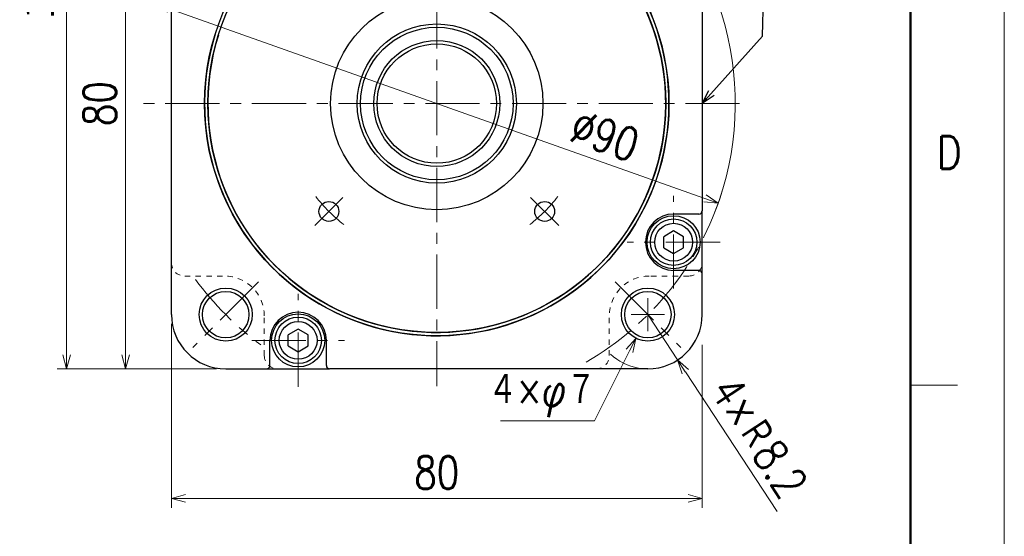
# Model space of a CAD drawing. Header units: millimetres. Extents: x 0 to 594, y 0 to 420.
# Tile 81 of 112: x 446 to 594, y 117 to 194. Entities that reach past the tile are written whole.
import ezdxf

# ---------------------------------------------------------------- set-up
doc = ezdxf.new("R2010")
doc.units = ezdxf.units.MM
doc.header["$LTSCALE"] = 0.257233
doc.linetypes.add('CENTER', pattern=[50.8, 31.75, -6.35, 6.35, -6.35])
doc.linetypes.add('DOTSX', pattern=[6.35, 3.175, -3.175])
doc.layers.add('NoLayerName_001', color=7, linetype='Continuous')
doc.styles.get("Standard").update_dxf_attribs({"font": 'txt', "bigfont": 'extfont2'})
doc.dimstyles.get("Standard").update_dxf_attribs({"dimtxt": 2.5, "dimasz": 2.5, "dimexe": 1, "dimexo": 1, "dimtad": 1, "dimdec": 3, "dimzin": 0, "dimdsep": 46, "dimtxsty": 'Standard', "dimcen": 2.5, "dimadec": 3, "dimazin": 0, "dimtfac": 0.75, "dimtdec": 3, "dimtmove": 0, "dimatfit": 3, "dimfxl": 1, "dimarcsym": 0})

# ---------------------------------------------------------------- blocks, each defined once
blk = doc.blocks.new('_OPEN30')
at = {"color": 0, "linetype": 'ByBlock', "lineweight": -2}
for p, q in [((-1, 0.267949), (0, 0)), ((0, 0), (-1, -0.267949)), ((0, 0), (-1, 0))]:
    blk.add_line(p, q, dxfattribs=at)
blk = doc.blocks.new('*D22')
at = {"layer": 'Defpoints', "color": 0}
for p in [(466.01, 196.79), (550.85, 166.76)]:
    blk.add_point(p, dxfattribs=at)
at = {"layer": 'NoLayerName_001', "color": 0, "linetype": 'Continuous', "lineweight": 13}
blk.add_line((548.85, 167.46), (468.01, 196.08), dxfattribs=at)
blk.add_arc((508.43, 181.77), 45, 338.708, 124.2776, dxfattribs=at)
at = {"layer": 'NoLayerName_001', "color": 0, "lineweight": 13, "xscale": 2.1213, "yscale": 2.1213, "zscale": 2.1213}
for p, rotation in [((466.01, 196.79), 160.5086905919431), ((550.85, 166.76), 340.5086905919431)]:
    blk.add_blockref('_OPEN30', p, dxfattribs=dict(at, rotation=rotation))
at = {"layer": 'NoLayerName_001', "color": 0, "lineweight": 13, "insert": (533.77, 176.93), "char_height": 4.9497, "attachment_point": 5, "rotation": 340.5087}
blk.add_mtext('\\W0.8000;%%c90', dxfattribs=at)
blk = doc.blocks.new('*D39')
at = {"layer": 'Defpoints', "color": 0}
for p in [(476.63, 221.77), (461.52, 141.77), (476.63, 141.77)]:
    blk.add_point(p, dxfattribs=at)
at = {"layer": 'NoLayerName_001', "color": 0, "linetype": 'Continuous', "lineweight": 13}
for p, q in [((475.22, 221.77), (460.11, 221.77)), ((461.52, 219.65), (461.52, 143.89)), ((475.22, 141.77), (460.11, 141.77))]:
    blk.add_line(p, q, dxfattribs=at)
at = {"layer": 'NoLayerName_001', "color": 0, "lineweight": 13, "xscale": 2.121322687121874, "yscale": 2.121322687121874, "zscale": 2.121322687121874}
for p, rotation in [((461.52, 221.77), 90), ((461.52, 141.77), 270)]:
    blk.add_blockref('_OPEN30', p, dxfattribs=dict(at, rotation=rotation))
at = {"layer": 'NoLayerName_001', "color": 0, "lineweight": 13, "insert": (457.63, 181.77), "char_height": 4.9498, "attachment_point": 5, "rotation": 90}
blk.add_mtext('\\W0.8000;80', dxfattribs=at)
blk = doc.blocks.new('*D46')
at = {"layer": 'Defpoints', "color": 0}
for p in [(542.05, 153.52), (538.45, 146.38)]:
    blk.add_point(p, dxfattribs=at)
at = {"layer": 'NoLayerName_001', "color": 0, "linetype": 'Continuous', "lineweight": 13}
for p, q in [((540.25, 147.45), (540.25, 152.45)), ((537.75, 149.95), (542.75, 149.95)), ((532.18, 133.93), (537.5, 144.48)), ((518.04, 133.93), (532.18, 133.93))]:
    blk.add_line(p, q, dxfattribs=at)
at = {"layer": 'NoLayerName_001', "color": 0, "lineweight": 13, "xscale": 2.121340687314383, "yscale": 2.121340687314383, "zscale": 2.121340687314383, "rotation": 63.2459639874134}
blk.add_blockref('_OPEN30', (538.45, 146.38), dxfattribs=at)
at = {"layer": 'NoLayerName_001', "color": 0, "lineweight": 13, "insert": (524.26, 137.82), "char_height": 4.9498, "attachment_point": 5}
blk.add_mtext('\\W0.8000;４×φ７', dxfattribs=at)
blk = doc.blocks.new('_NONE')
blk = doc.blocks.new('*D47')
at = {"layer": 'Defpoints', "color": 0}
for p in [(468.43, 149.97), (548.43, 146.81), (468.43, 122.26)]:
    blk.add_point(p, dxfattribs=at)
at = {"layer": 'NoLayerName_001', "color": 0, "linetype": 'Continuous', "lineweight": 13}
for p, q in [((468.43, 148.56), (468.43, 120.85)), ((548.43, 145.4), (548.43, 120.85)), ((546.31, 122.26), (470.55, 122.26))]:
    blk.add_line(p, q, dxfattribs=at)
at = {"layer": 'NoLayerName_001', "color": 0, "lineweight": 13, "xscale": 2.121340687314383, "yscale": 2.121340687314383, "zscale": 2.121340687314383}
for p, rotation in [((468.43, 122.26), 180), ((548.43, 122.26), 360)]:
    blk.add_blockref('_OPEN30', p, dxfattribs=dict(at, rotation=rotation))
at = {"layer": 'NoLayerName_001', "color": 0, "lineweight": 13, "insert": (508.43, 126.15), "char_height": 4.9498, "attachment_point": 5}
blk.add_mtext('\\W0.8000;80', dxfattribs=at)
blk = doc.blocks.new('*D51')
at = {"layer": 'Defpoints', "color": 0}
for p in [(489.43, 267.87), (452.63, 141.77), (476.63, 141.77)]:
    blk.add_point(p, dxfattribs=at)
at = {"layer": 'NoLayerName_001', "color": 0, "linetype": 'Continuous', "lineweight": 13}
for p, q in [((488.02, 267.87), (451.22, 267.87)), ((452.63, 265.75), (452.63, 143.89)), ((475.22, 141.77), (451.22, 141.77))]:
    blk.add_line(p, q, dxfattribs=at)
at = {"layer": 'NoLayerName_001', "color": 0, "lineweight": 13, "xscale": 2.121340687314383, "yscale": 2.121340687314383, "zscale": 2.121340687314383}
for p, rotation in [((452.63, 267.87), 90), ((452.63, 141.77), 270)]:
    blk.add_blockref('_OPEN30', p, dxfattribs=dict(at, rotation=rotation))
at = {"layer": 'NoLayerName_001', "color": 0, "lineweight": 13, "insert": (448.74, 204.82), "char_height": 4.9498, "attachment_point": 5, "rotation": 90}
blk.add_mtext('\\W0.8000;１２６．５', dxfattribs=at)
blk = doc.blocks.new('*D68')
at = {"layer": 'Defpoints', "color": 0}
for p in [(540.23, 149.97), (544.73, 143.12)]:
    blk.add_point(p, dxfattribs=at)
at = {"layer": 'NoLayerName_001', "color": 0, "linetype": 'Continuous', "lineweight": 13}
for p, q in [((540.23, 149.97), (544.73, 143.12)), ((545.9, 141.34), (559.73, 120.28))]:
    blk.add_line(p, q, dxfattribs=at)
blk.add_arc((540.23, 149.97), 8.2, 226.82, 260.1061, dxfattribs=at)
at = {"layer": 'NoLayerName_001', "color": 0, "lineweight": 13, "xscale": 2.121340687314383, "yscale": 2.121340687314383, "zscale": 2.121340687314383, "rotation": 123.2861019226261}
blk.add_blockref('_OPEN30', (544.73, 143.12), dxfattribs=at)
at = {"layer": 'NoLayerName_001', "color": 0, "lineweight": 13, "insert": (557.03, 131.48), "char_height": 4.9498, "attachment_point": 5, "rotation": 303.2861}
blk.add_mtext('\\W0.8000;4×Ｒ8.2', dxfattribs=at)

msp = doc.modelspace()

# ---------------------------------------------------------------- linework, layer by layer
at = {"layer": 'NoLayerName_001', "color": 7, "linetype": 'Continuous', "lineweight": 13}
msp.add_line((593.9754, 0), (593.9754, 420.0255), dxfattribs=at)
at = {"layer": 'NoLayerName_001', "color": 7, "linetype": 'Continuous', "lineweight": 50}
msp.add_line((579.8331, 405.8832), (579.8331, 14.1423), dxfattribs=at)
at = {"layer": 'NoLayerName_001', "color": 2, "linetype": 'CENTER', "lineweight": 13}
for p, q in [((508.4332, 224.35), (508.4332, 139.1903)), ((554.0778, 181.7701), (462.7886, 181.7701)), ((544.1332, 153.8701), (544.1332, 167.8701)), ((494.2911, 167.628), (490.0484, 163.3854)), ((522.5753, 167.628), (526.818, 163.3854)), ((551.1332, 160.8701), (537.1332, 160.8701)), ((481.5632, 154.9001), (471.6637, 145.0006)), ((535.3033, 154.9001), (545.2028, 145.0006)), ((487.5332, 139.0701), (487.5332, 153.0701)), ((480.5332, 146.0701), (494.5332, 146.0701))]:
    msp.add_line(p, q, dxfattribs=at)
at = {"layer": 'NoLayerName_001', "color": 7, "linetype": 'Continuous', "lineweight": 25}
for p, q in [((548.4332, 213.5701), (548.4332, 165.6201)), ((468.4332, 149.9701), (468.4332, 197.9201)), ((547.9332, 165.1201), (544.1332, 165.1201)), ((548.4332, 149.9701), (548.4332, 165.6201)), ((544.1332, 162.5851), (542.6332, 161.7015)), ((545.6332, 161.7015), (544.1332, 162.5851)), ((542.6332, 160.0387), (542.6332, 161.7015)), ((545.6332, 160.0387), (545.6332, 161.7015)), ((542.6332, 160.0387), (544.1332, 159.1551)), ((544.1332, 159.1551), (545.6332, 160.0387)), ((547.9332, 156.6201), (544.1332, 156.6201)), ((487.5332, 147.7851), (486.0332, 146.9015)), ((489.0332, 146.9015), (487.5332, 147.7851)), ((483.2832, 142.2701), (483.2832, 146.0701)), ((486.0332, 145.2387), (486.0332, 146.9015)), ((489.0332, 145.2387), (489.0332, 146.9015)), ((491.7832, 142.2701), (491.7832, 146.0701)), ((486.0332, 145.2387), (487.5332, 144.3551)), ((487.5332, 144.3551), (489.0332, 145.2387)), ((476.6332, 141.7701), (492.2832, 141.7701)), ((540.2332, 141.7701), (492.2832, 141.7701))]:
    msp.add_line(p, q, dxfattribs=at)
at = {"layer": 'NoLayerName_001', "color": 2, "linetype": 'DOTSX', "lineweight": 13}
for p, q in [((470.4332, 155.7701), (476.4332, 155.7701)), ((546.4332, 155.7701), (540.4332, 155.7701)), ((482.4332, 143.7701), (482.4332, 149.7701)), ((534.4332, 143.7701), (534.4332, 149.7701))]:
    msp.add_line(p, q, dxfattribs=at)
at = {"layer": 'NoLayerName_001', "color": 2, "linetype": 'Continuous', "lineweight": 13}
msp.add_line((579.8331, 139.3014), (586.9043, 139.3014), dxfattribs=at)
at = {"layer": 'NoLayerName_001', "color": 7, "linetype": 'Continuous', "lineweight": 25}
for centre, radius in [((508.4332, 181.7701), 35), ((508.4332, 181.7701), 34.5), ((508.4332, 181.7701), 16), ((508.4332, 181.7701), 12), ((508.4332, 181.7701), 11.5), ((508.4332, 181.7701), 9.5), ((508.4332, 181.7701), 9), ((492.1698, 165.5067), 1.5), ((524.6967, 165.5067), 1.5), ((544.1332, 160.8701), 4), ((544.1332, 160.8701), 3.5), ((544.1332, 160.8701), 2.85), ((476.6134, 149.9503), 4), ((476.6134, 149.9503), 3.5), ((540.253, 149.9503), 4), ((540.253, 149.9503), 3.5), ((487.5332, 146.0701), 4), ((487.5332, 146.0701), 3.5), ((487.5332, 146.0701), 2.85)]:
    msp.add_circle(centre, radius, dxfattribs=at)
for centre, radius, start, end in [((508.4332, 181.7701), 35, 162.582455, 110.412544), ((508.4332, 181.7701), 34.5, 162.582455, 110.412544), ((544.1332, 160.8701), 4.25, 90, 270), ((547.9332, 165.6201), 0.5, 270, 0), ((547.9332, 156.1201), 0.5, 0, 90), ((476.6332, 149.9701), 8.2, 180, 270), ((487.5332, 146.0701), 4.25, 0, 180), ((540.2332, 149.9701), 8.2, 270, 0), ((482.7832, 142.2701), 0.5, 270, 0), ((492.2832, 142.2701), 0.5, 180, 270)]:
    msp.add_arc(centre, radius, start, end, dxfattribs=at)
at = {"layer": 'NoLayerName_001', "color": 2, "linetype": 'CENTER', "lineweight": 13}
for radius, start, end in [(23, 217.52133, 232.47867), (23, 307.52133, 322.47867), (45, 300.02071, 342.918776), (45, 216.078313, 233.921687)]:
    msp.add_arc((508.4332, 181.7701), radius, start, end, dxfattribs=at)
at = {"layer": 'NoLayerName_001', "color": 2, "linetype": 'DOTSX', "lineweight": 13}
for centre, radius, start, end in [((470.4332, 157.7701), 2, 180, 270), ((546.4332, 157.7701), 2, 270, 0), ((476.4332, 149.7701), 6, 0, 90), ((540.4332, 149.7701), 6, 90, 180), ((484.4332, 143.7701), 2, 180, 270), ((532.4332, 143.7701), 2, 270, 0)]:
    msp.add_arc(centre, radius, start, end, dxfattribs=at)

# ---------------------------------------------------------------- texts
at = {"layer": 'NoLayerName_001', "color": 2, "lineweight": 13, "insert": (583.7613, 171.928), "char_height": 4.949795, "attachment_point": 7}
msp.add_mtext('\\A1;\\W0.8600;D', dxfattribs=at)

# ---------------------------------------------------------------- dimensions: what is measured, and where the dimension line sits
at = {"layer": 'NoLayerName_001', "color": 3, "linetype": 'Continuous', "lineweight": 13}
for base, p1, p2, angle, text, override, picture, middle in [((452.6315, 141.7701), (489.4332, 267.8699), (476.6332, 141.7701), 270, '\\W0.8000;１２６．５', {"dimtxt": 4.949795, "dimasz": 2.121341, "dimexe": 1.414227, "dimexo": 1.414227, "dimgap": 1.414227, "dimzin": 8, "dimblk": 'OPEN30', "dimclrd": 0, "dimclre": 0, "dimclrt": 0, "dimtp": 0, "dimtm": 0, "dimlwd": 13, "dimlwe": 13}, '*D51', (452.6315, 204.82)), ((461.5214, 141.7701), (476.6332, 221.7701), (476.6332, 141.7701), 270, '\\W0.8000;<>', {"dimtxt": 4.949753, "dimasz": 2.121323, "dimexe": 1.414215, "dimexo": 1.414215, "dimgap": 1.414215, "dimzin": 8, "dimblk": 'OPEN30', "dimclrd": 0, "dimclre": 0, "dimclrt": 0, "dimtp": 0, "dimtm": 0, "dimlwd": 13, "dimlwe": 13}, '*D39', (461.5214, 181.7701)), ((468.4332, 122.2616), (548.4332, 146.8117), (468.4332, 149.9701), 180, '\\W0.8000;<>', {"dimtxt": 4.949795, "dimasz": 2.121341, "dimexe": 1.414227, "dimexo": 1.414227, "dimgap": 1.414227, "dimzin": 8, "dimblk": 'OPEN30', "dimclrd": 0, "dimclre": 0, "dimclrt": 0, "dimtp": 0, "dimtm": 0, "dimlwd": 13, "dimlwe": 13}, '*D47', (508.4332, 122.2616))]:
    dim = msp.add_linear_dim(base=base, p1=p1, p2=p2, angle=angle, text=text, dimstyle='Standard', override=override, dxfattribs=at)
    dim.commit()
    dim.dimension.update_dxf_attribs({"geometry": picture, "text_midpoint": middle, "dimtype": 160})
for p1, p2, text, override, picture, middle in [((466.0121, 196.785), (550.8544, 166.7553), '\\W0.8000;<>', {"dimtxt": 4.9497, "dimasz": 2.1213, "dimexe": 1.4142, "dimexo": 1.4142, "dimgap": 1.4142, "dimzin": 8, "dimblk": 'OPEN30', "dimclrd": 0, "dimclre": 0, "dimclrt": 0, "dimtp": 0, "dimtm": 0, "dimatfit": 2, "dimlwd": 13, "dimlwe": 13}, '*D22', (532.472, 173.2617)), ((542.0537, 153.5221), (538.4524, 146.3785), '\\W0.8000;４×φ７', {"dimtxt": 4.949795, "dimasz": 2.121341, "dimexe": 1.414227, "dimexo": 1.414227, "dimgap": 1.414227, "dimtad": 3, "dimtih": 1, "dimtoh": 1, "dimzin": 8, "dimpost": '４×φ<>', "dimblk1": 'NONE', "dimblk2": 'OPEN30', "dimsah": 1, "dimse1": 1, "dimclrd": 0, "dimclre": 0, "dimclrt": 0, "dimtp": 0, "dimtm": 0, "dimtofl": 0, "dimlwd": 13, "dimlwe": -2}, '*D46', (524.2584, 133.9328))]:
    dim = msp.add_diameter_dim_2p(p1=p1, p2=p2, text=text, dimstyle='Standard', override=override, dxfattribs=at)
    dim.commit()
    dim.dimension.update_dxf_attribs({"geometry": picture, "text_midpoint": middle, "dimtype": 163})
dim = msp.add_radius_dim(center=(540.2332, 149.9701), mpoint=(544.7335, 143.1154), text='\\W0.8000;<>', dimstyle='Standard', override={"dimtxt": 4.949795, "dimasz": 2.121341, "dimexe": 1.414227, "dimexo": 1.414227, "dimgap": 1.414227, "dimzin": 8, "dimpost": '4×Ｒ<>', "dimblk1": 'NONE', "dimblk2": 'OPEN30', "dimsah": 1, "dimclrd": 0, "dimclre": 0, "dimclrt": 0, "dimtp": 0, "dimtm": 0, "dimlwd": 13, "dimlwe": 13}, dxfattribs=at)
dim.commit()
dim.dimension.update_dxf_attribs({"geometry": '*D68', "text_midpoint": (553.7758, 129.3427), "dimtype": 164})

# ---------------------------------------------------------------- leaders
at = {"layer": 'NoLayerName_001', "color": 3, "linetype": 'Continuous', "lineweight": 13, "annotation_type": 0, "has_hookline": 1, "hookline_direction": 1, "text_width": 27.3431}
msp.add_leader([(548.4332, 181.7701), (557.502, 191.9057), (559.3207, 253.8344), (557.1993, 253.8344)], dimstyle='Standard', override={"dimtxt": 4.949795, "dimasz": 2.121341, "dimldrblk": 'OPEN30'}, dxfattribs=at)

doc.saveas('drawing.dxf')
